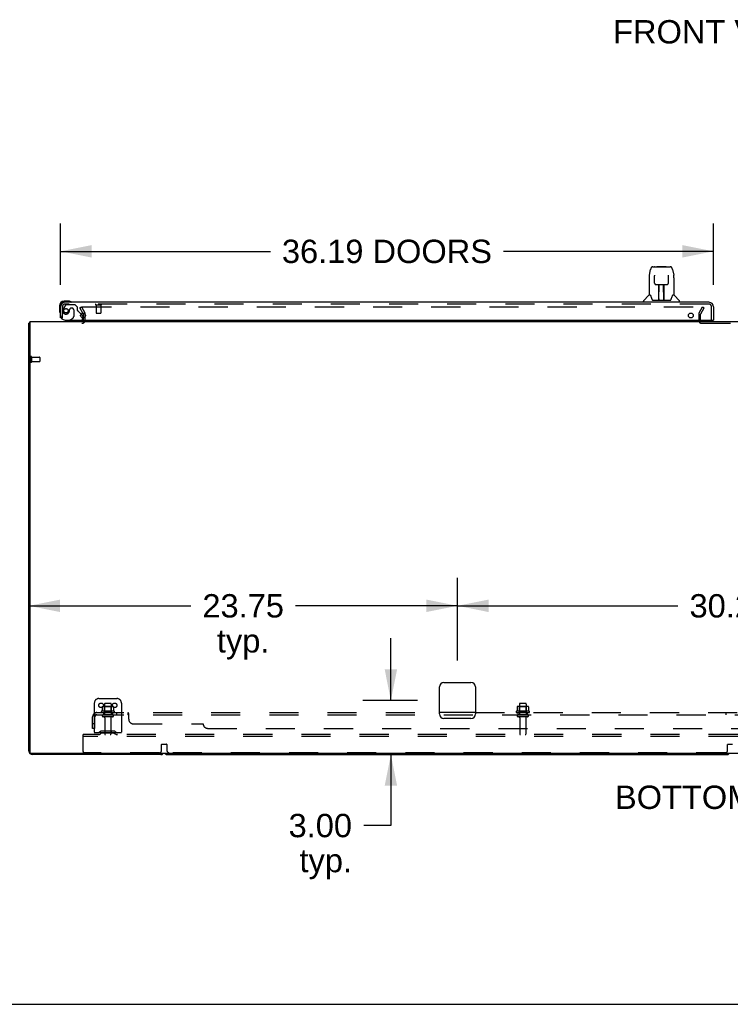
# Model space of a CAD drawing. Header units: inches. Extents: x 0 to 293, y 0 to 190.
# Tile 2 of 75: x 57 to 96, y 0 to 55. Entities that reach past the tile are written whole.
import ezdxf

# ---------------------------------------------------------------- set-up
doc = ezdxf.new("R2010")
doc.units = ezdxf.units.IN
doc.header["$LTSCALE"] = 16.12069
doc.header["$MEASUREMENT"] = 0
doc.linetypes.add('HIDDEN', pattern=[0.2, 0.1, -0.1])
doc.layers.get('0').update_dxf_attribs({"linetype": 'CONTINUOUS'})
for name, color, linetype in [('DEFAULT_2', 8, 'HIDDEN'), ('DIMENSIONS', 7, 'CONTINUOUS'), ('LEFTHAND_DOOR_ASSEMBLY', 7, 'CONTINUOUS'), ('SUBPANEL', 7, 'CONTINUOUS')]:
    doc.layers.add(name, color=color, linetype=linetype)
doc.styles.get("Standard").update_dxf_attribs({"font": 'arial.ttf'})
doc.dimstyles.new('DIMSTYLE_1', dxfattribs={"dimtxt": 1.293103, "dimasz": 1.724138, "dimexe": 0.09, "dimexo": 0.07, "dimgap": 0.0375, "dimtad": 0, "dimtih": 1, "dimtoh": 1, "dimzin": 4, "dimdsep": 46, "dimtxsty": 'Standard', "dimblk": '_FILLED', "dimblk1": '_FILLED', "dimblk2": '_FILLED', "dimcen": 0.09, "dimadec": 3, "dimazin": 1, "dimtfac": 1, "dimtdec": 3, "dimtofl": 0, "dimtmove": 0, "dimatfit": 3, "dimldrblk": '_FILLED', "dimfxl": 0, "dimtolj": 1, "dimtzin": 4, "dimarcsym": 0})

# ---------------------------------------------------------------- blocks, each defined once
blk = doc.blocks.new('_FILLED')
at = {"color": 0, "linetype": 'ByBlock'}
blk.add_solid([(0, 0), (-1, 0.2), (-1, -0.2)], dxfattribs=at)
blk = doc.blocks.new('*D6')
at = {"layer": 'DIMENSIONS', "color": 2, "linetype": 'Continuous'}
for p, q in [((59.327, 39.855), (59.327, 43.27)), ((95.515, 39.855), (95.515, 43.27)), ((59.327, 41.719), (70.958, 41.719)), ((95.515, 41.719), (83.884, 41.719))]:
    blk.add_line(p, q, dxfattribs=at)
at = {"layer": 'DIMENSIONS', "color": 2, "linetype": 'Continuous', "xscale": 1.724137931, "yscale": 1.724137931, "zscale": 1.724137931, "rotation": 180}
blk.add_blockref('_FILLED', (59.327, 41.719), dxfattribs=at)
at = {"layer": 'DIMENSIONS', "color": 2, "linetype": 'Continuous', "xscale": 1.724137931, "yscale": 1.724137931, "zscale": 1.724137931}
blk.add_blockref('_FILLED', (95.515, 41.719), dxfattribs=at)
at = {"layer": 'DIMENSIONS', "color": 2, "linetype": 'Continuous', "insert": (77.421, 42.365), "char_height": 1.2931, "width": 11.63312, "attachment_point": 2, "line_spacing_factor": 0.9}
blk.add_mtext('36.19 DOORS', dxfattribs=at)
blk = doc.blocks.new('*D17')
at = {"layer": 'DIMENSIONS', "color": 2, "linetype": 'Continuous'}
for p, q in [((77.639, 16.836), (77.639, 20.285)), ((79.12, 16.836), (76.088, 16.836)), ((76.832, 13.836), (79.191, 13.836)), ((77.639, 13.836), (77.639, 9.904)), ((77.639, 9.904), (76.131, 9.904))]:
    blk.add_line(p, q, dxfattribs=at)
at = {"layer": 'DIMENSIONS', "color": 2, "linetype": 'Continuous', "xscale": 1.724137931, "yscale": 1.724137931, "zscale": 1.724137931}
for p, rotation in [((77.639, 16.836), 270), ((77.639, 13.836), 90)]:
    blk.add_blockref('_FILLED', p, dxfattribs=dict(at, rotation=rotation))
at = {"layer": 'DIMENSIONS', "color": 2, "linetype": 'Continuous', "insert": (75.484, 10.551), "char_height": 1.2931, "width": 3.51397, "attachment_point": 3, "line_spacing_factor": 0.9}
blk.add_mtext('3.00\\Ptyp.', dxfattribs=at)
blk = doc.blocks.new('*D18')
at = {"layer": 'DIMENSIONS', "color": 2, "linetype": 'Continuous'}
for p, q in [((81.327, 19.043), (81.327, 23.631)), ((111.577, 19.043), (111.577, 23.631)), ((81.327, 22.079), (93.546, 22.079)), ((111.577, 22.079), (99.358, 22.079))]:
    blk.add_line(p, q, dxfattribs=at)
at = {"layer": 'DIMENSIONS', "color": 2, "linetype": 'Continuous', "xscale": 1.724137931, "yscale": 1.724137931, "zscale": 1.724137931, "rotation": 180}
blk.add_blockref('_FILLED', (81.327, 22.079), dxfattribs=at)
at = {"layer": 'DIMENSIONS', "color": 2, "linetype": 'Continuous', "xscale": 1.724137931, "yscale": 1.724137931, "zscale": 1.724137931}
blk.add_blockref('_FILLED', (111.577, 22.079), dxfattribs=at)
at = {"layer": 'DIMENSIONS', "color": 2, "linetype": 'Continuous', "insert": (96.452, 22.725), "char_height": 1.2931, "width": 4.51865, "attachment_point": 2, "line_spacing_factor": 0.9}
blk.add_mtext('30.25', dxfattribs=at)
blk = doc.blocks.new('*D19')
at = {"layer": 'DIMENSIONS', "color": 2, "linetype": 'Continuous'}
for p, q in [((81.327, 19.043), (81.327, 23.631)), ((57.577, 22.079), (66.546, 22.079)), ((81.327, 22.079), (72.358, 22.079))]:
    blk.add_line(p, q, dxfattribs=at)
at = {"layer": 'DIMENSIONS', "color": 2, "linetype": 'Continuous', "xscale": 1.724137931, "yscale": 1.724137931, "zscale": 1.724137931, "rotation": 180}
blk.add_blockref('_FILLED', (57.577, 22.079), dxfattribs=at)
at = {"layer": 'DIMENSIONS', "color": 2, "linetype": 'Continuous', "xscale": 1.724137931, "yscale": 1.724137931, "zscale": 1.724137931}
blk.add_blockref('_FILLED', (81.327, 22.079), dxfattribs=at)
at = {"layer": 'DIMENSIONS', "color": 2, "linetype": 'Continuous', "insert": (69.452, 22.725), "char_height": 1.2931, "width": 4.51865, "attachment_point": 2, "line_spacing_factor": 0.9}
blk.add_mtext('23.75\\Ptyp.', dxfattribs=at)

msp = doc.modelspace()

# ---------------------------------------------------------------- linework, layer by layer
at = {"color": 3, "linetype": 'Continuous'}
for p, q in [((60.57, 38.298), (60.594, 38.257)), ((60.598, 38.034), (60.598, 38.241)), ((57.577, 14.025), (57.577, 37.732)), ((57.629, 37.836), (57.629, 13.948)), ((57.629, 37.836), (135.275, 37.836)), ((80.327, 16.086), (80.327, 17.586)), ((80.577, 17.836), (82.077, 17.836)), ((82.327, 17.586), (82.327, 16.086)), ((82.077, 15.836), (80.577, 15.836)), ((135.215, 13.888), (57.689, 13.888)), ((64.888, 13.836), (57.766, 13.836))]:
    msp.add_line(p, q, dxfattribs=at)
at = {"color": 7, "linetype": 'Continuous'}
for p, q in [((57.629, 37.732), (57.577, 37.732)), ((57.618, 37.764), (57.629, 37.755)), ((65.266, 13.836), (96.263, 13.836)), ((0, 0), (293.103, 0))]:
    msp.add_line(p, q, dxfattribs=at)
at = {"color": 3, "linetype": 'Continuous'}
for points in [[(57.594, 37.749), (57.591, 37.748), (57.589, 37.746), (57.586, 37.745), (57.584, 37.743), (57.582, 37.742), (57.58, 37.74), (57.579, 37.738), (57.578, 37.737), (57.578, 37.735), (57.577, 37.734), (57.577, 37.732)], [(57.618, 37.764), (57.616, 37.762), (57.614, 37.761), (57.612, 37.759), (57.609, 37.757), (57.606, 37.755), (57.603, 37.754), (57.6, 37.752), (57.594, 37.749)]]:
    msp.add_lwpolyline(points, dxfattribs=at)
for centre, radius, start, end in [((60.565, 38.241), 0.033, 0, 30), ((57.766, 37.647), 0.189, 136.4873, 141.7194), ((60.513, 37.921), 0.085, 270, 355.9511), ((80.577, 17.586), 0.25, 90, 180), ((82.077, 17.586), 0.25, 0, 90), ((80.577, 16.086), 0.25, 180, 270), ((82.077, 16.086), 0.25, 270, 360), ((57.766, 14.025), 0.189, 180, 270), ((57.689, 13.948), 0.06, 180, 270), ((64.888, 14.025), 0.189, 270, 313.513)]:
    msp.add_arc(centre, radius, start, end, dxfattribs=at)
at = {"color": 7, "linetype": 'Continuous'}
for centre, start, end in [((65.266, 14.025), 226.5797, 270), ((96.263, 14.025), 270, 313.4203)]:
    msp.add_arc(centre, 0.189, start, end, dxfattribs=at)
at = {"layer": 'DEFAULT_2', "color": 8, "linetype": 'HIDDEN'}
for p, q in [((60.398, 38.597), (60.488, 38.649)), ((60.57, 38.298), (60.398, 38.597)), ((60.488, 38.649), (60.684, 38.309)), ((60.534, 38.649), (94.984, 38.649)), ((60.702, 37.921), (60.702, 38.241)), ((94.702, 38.241), (94.702, 37.886)), ((94.721, 38.309), (94.917, 38.649)), ((94.806, 37.888), (94.806, 38.241)), ((94.811, 38.257), (95.007, 38.597)), ((94.917, 38.649), (95.007, 38.597)), ((60.598, 37.921), (60.598, 38.034)), ((94.856, 37.732), (98.048, 37.732)), ((57.681, 35.874), (57.681, 35.59)), ((57.724, 35.874), (57.724, 35.59)), ((57.724, 35.856), (58.171, 35.856)), ((57.724, 35.608), (58.171, 35.608)), ((58.181, 35.846), (58.181, 35.618)), ((61.452, 16.94), (62.452, 16.94)), ((61.202, 16.69), (61.202, 14.94)), ((61.633, 16.48), (61.633, 16.262)), ((62.208, 16.501), (61.697, 16.501)), ((61.769, 16.481), (61.749, 16.501)), ((61.765, 16.635), (61.765, 16.04)), ((61.769, 16.185), (61.769, 16.481)), ((62.136, 16.481), (61.769, 16.481)), ((62.11, 16.665), (61.795, 16.665)), ((62.136, 16.481), (62.156, 16.501)), ((62.136, 16.185), (62.136, 16.481)), ((62.14, 16.635), (62.14, 16.04)), ((62.271, 16.48), (62.271, 16.262)), ((62.702, 16.69), (62.702, 14.94)), ((84.633, 16.48), (84.633, 16.262)), ((85.208, 16.501), (84.697, 16.501)), ((84.769, 16.481), (84.749, 16.501)), ((84.765, 16.635), (84.765, 16.04)), ((84.769, 16.185), (84.769, 16.481)), ((85.136, 16.481), (84.769, 16.481)), ((85.11, 16.665), (84.795, 16.665)), ((85.136, 16.481), (85.156, 16.501)), ((85.136, 16.185), (85.136, 16.481)), ((85.14, 16.635), (85.14, 16.04)), ((85.271, 16.48), (85.271, 16.262)), ((62.308, 16.235), (61.596, 16.235)), ((61.618, 16.165), (62.286, 16.165)), ((62.21, 16.04), (61.695, 16.04)), ((62.21, 15.93), (61.695, 15.93)), ((61.769, 16.185), (61.749, 16.165)), ((62.136, 16.185), (61.769, 16.185)), ((61.787, 15.868), (61.787, 14.97)), ((62.117, 15.868), (62.117, 14.97)), ((62.136, 16.185), (62.156, 16.165)), ((85.308, 16.235), (84.596, 16.235)), ((84.618, 16.165), (85.286, 16.165)), ((85.21, 16.04), (84.695, 16.04)), ((85.21, 15.93), (84.695, 15.93)), ((84.769, 16.185), (84.749, 16.165)), ((85.136, 16.185), (84.769, 16.185)), ((84.787, 15.868), (84.787, 14.97)), ((85.117, 15.868), (85.117, 14.97)), ((85.136, 16.185), (85.156, 16.165)), ((60.577, 14.836), (60.577, 14.94)), ((132.327, 14.94), (60.577, 14.94)), ((60.577, 14.003), (60.577, 14.836)), ((132.327, 14.836), (60.577, 14.836)), ((62.702, 15.044), (61.202, 15.044)), ((61.545, 15.113), (61.477, 15.064)), ((61.606, 15.028), (61.538, 14.98)), ((62.293, 15.134), (61.612, 15.134)), ((62.293, 15.03), (61.612, 15.03)), ((61.777, 15.134), (61.777, 15.03)), ((62.127, 15.134), (62.127, 15.03)), ((62.299, 15.028), (62.366, 14.98)), ((62.359, 15.113), (62.427, 15.064)), ((64.927, 14.065), (64.927, 14.39)), ((64.947, 14.41), (65.207, 14.41)), ((65.227, 14.39), (65.227, 14.065)), ((96.302, 14.065), (96.302, 14.39)), ((96.322, 14.41), (96.582, 14.41)), ((64.802, 13.94), (60.64, 13.94)), ((96.177, 13.94), (65.352, 13.94))]:
    msp.add_line(p, q, dxfattribs=at)
for points in [[(60.514, 38.632), (60.514, 38.633), (60.514, 38.635), (60.515, 38.637), (60.516, 38.639), (60.517, 38.641), (60.518, 38.642), (60.519, 38.644), (60.521, 38.645), (60.523, 38.646), (60.525, 38.647), (60.527, 38.648), (60.529, 38.648), (60.531, 38.649), (60.534, 38.649)], [(60.516, 38.624), (60.515, 38.626), (60.514, 38.627), (60.514, 38.629), (60.514, 38.631), (60.514, 38.632)], [(61.639, 16.489), (61.638, 16.488), (61.636, 16.487), (61.635, 16.486), (61.634, 16.485), (61.634, 16.483), (61.633, 16.481), (61.633, 16.48)], [(62.265, 16.489), (62.267, 16.488), (62.268, 16.487), (62.269, 16.486), (62.27, 16.485), (62.271, 16.483), (62.271, 16.481), (62.271, 16.48)], [(84.639, 16.489), (84.638, 16.488), (84.636, 16.487), (84.635, 16.486), (84.634, 16.485), (84.634, 16.483), (84.633, 16.481), (84.633, 16.48)], [(85.265, 16.489), (85.267, 16.488), (85.268, 16.487), (85.269, 16.486), (85.27, 16.485), (85.271, 16.483), (85.271, 16.481), (85.271, 16.48)], [(61.633, 16.262), (61.633, 16.261), (61.633, 16.259), (61.633, 16.258), (61.632, 16.258), (61.632, 16.257), (61.632, 16.256), (61.631, 16.256), (61.631, 16.255), (61.631, 16.255), (61.63, 16.255), (61.63, 16.254), (61.63, 16.254), (61.629, 16.254), (61.629, 16.254), (61.629, 16.253), (61.629, 16.253), (61.628, 16.253), (61.628, 16.253)], [(62.276, 16.253), (62.276, 16.253), (62.276, 16.253), (62.276, 16.253), (62.275, 16.254), (62.275, 16.254), (62.275, 16.254), (62.274, 16.254), (62.274, 16.255), (62.274, 16.255), (62.273, 16.255), (62.273, 16.256), (62.273, 16.256), (62.272, 16.257), (62.272, 16.258), (62.272, 16.258), (62.271, 16.259), (62.271, 16.261), (62.271, 16.262)], [(84.633, 16.262), (84.633, 16.261), (84.633, 16.259), (84.633, 16.258), (84.632, 16.258), (84.632, 16.257), (84.632, 16.256), (84.631, 16.256), (84.631, 16.255), (84.631, 16.255), (84.63, 16.255), (84.63, 16.254), (84.63, 16.254), (84.629, 16.254), (84.629, 16.254), (84.629, 16.253), (84.629, 16.253), (84.628, 16.253), (84.628, 16.253)], [(85.276, 16.253), (85.276, 16.253), (85.276, 16.253), (85.276, 16.253), (85.275, 16.254), (85.275, 16.254), (85.275, 16.254), (85.274, 16.254), (85.274, 16.255), (85.274, 16.255), (85.273, 16.255), (85.273, 16.256), (85.273, 16.256), (85.272, 16.257), (85.272, 16.258), (85.272, 16.258), (85.271, 16.259), (85.271, 16.261), (85.271, 16.262)]]:
    msp.add_lwpolyline(points, dxfattribs=at)
for centre in [(61.577, 16.565), (62.327, 16.565)]:
    msp.add_circle(centre, 0.128, dxfattribs=at)
for centre, radius, start, end in [((60.565, 38.241), 0.137, 0, 30), ((94.839, 38.241), 0.137, 150, 180), ((94.839, 38.241), 0.033, 150, 180), ((60.513, 37.921), 0.189, 270, 360), ((60.513, 37.921), 0.085, 355.9511, 360), ((94.856, 37.886), 0.154, 180, 270), ((94.856, 37.886), 0.05, 180, 270), ((57.703, 35.874), 0.0215, 0, 180), ((57.703, 35.59), 0.0215, 180, 360), ((58.171, 35.846), 0.01, 0, 90), ((58.171, 35.618), 0.01, 270, 360), ((61.452, 16.69), 0.25, 90, 180), ((62.452, 16.69), 0.25, 0, 90), ((61.697, 16.36), 0.141, 90, 113.95), ((61.795, 16.635), 0.03, 90, 180), ((62.11, 16.635), 0.03, 0, 90), ((62.208, 16.36), 0.141, 66.05, 90), ((84.697, 16.36), 0.141, 90, 113.95), ((84.795, 16.635), 0.03, 90, 180), ((85.11, 16.635), 0.03, 0, 90), ((85.208, 16.36), 0.141, 66.05, 90), ((61.618, 16.204), 0.0384, 124.4497, 270), ((61.952, 15.635), 0.698, 117.6814, 120.6631), ((61.695, 15.985), 0.055, 90, 270), ((61.725, 15.868), 0.0625, 0, 90), ((62.18, 15.868), 0.0625, 90, 180), ((62.21, 15.985), 0.055, 270, 90), ((61.952, 15.635), 0.698, 59.3369, 62.3186), ((62.286, 16.204), 0.0384, 270, 55.5503), ((84.618, 16.204), 0.0384, 124.4497, 270), ((84.952, 15.635), 0.698, 117.6814, 120.6631), ((84.695, 15.985), 0.055, 90, 270), ((84.725, 15.868), 0.0625, 0, 90), ((85.18, 15.868), 0.0625, 90, 180), ((85.21, 15.985), 0.055, 270, 90), ((84.952, 15.635), 0.698, 59.3369, 62.3186), ((85.286, 16.204), 0.0384, 270, 55.5503), ((61.416, 15.148), 0.104, 270, 305.7539), ((61.416, 15.148), 0.208, 270, 305.7539), ((61.612, 15.02), 0.114, 90, 125.7539), ((61.612, 15.02), 0.01, 90, 125.7539), ((61.817, 14.97), 0.03, 180, 270), ((62.087, 14.97), 0.03, 270, 360), ((62.293, 15.02), 0.114, 54.2461, 90), ((62.293, 15.02), 0.01, 54.2461, 90), ((62.488, 15.148), 0.208, 234.2461, 270), ((62.488, 15.148), 0.104, 234.2461, 270), ((84.817, 14.97), 0.03, 180, 270), ((85.087, 14.97), 0.03, 270, 360), ((64.947, 14.39), 0.02, 90, 180), ((65.207, 14.39), 0.02, 0, 90), ((96.322, 14.39), 0.02, 90, 180), ((60.64, 14.003), 0.0625, 180, 270), ((64.802, 14.065), 0.125, 270, 360), ((65.352, 14.065), 0.125, 180, 270), ((96.177, 14.065), 0.125, 270, 360)]:
    msp.add_arc(centre, radius, start, end, dxfattribs=at)
at = {"layer": 'LEFTHAND_DOOR_ASSEMBLY', "color": 7, "linetype": 'Continuous'}
for p, q in [((91.966, 40.403), (92.031, 40.708)), ((92.155, 40.863), (93.124, 40.863)), ((92.241, 40.863), (92.24, 40.863)), ((92.252, 40.388), (92.252, 40.386)), ((92.252, 40.386), (92.252, 40.382)), ((92.252, 40.382), (92.252, 40.378)), ((92.252, 40.378), (92.252, 40.371)), ((92.255, 40.24), (92.252, 40.371)), ((92.401, 40.883), (92.382, 40.863)), ((92.401, 40.883), (92.878, 40.883)), ((92.878, 40.883), (92.898, 40.863)), ((93.027, 40.378), (93.027, 40.382)), ((93.027, 40.369), (93.027, 40.378)), ((93.248, 40.708), (93.314, 40.403)), ((93.319, 40.373), (93.314, 40.403)), ((91.951, 40.26), (91.951, 39.288)), ((92.259, 39.956), (92.255, 40.24)), ((92.259, 39.956), (92.261, 39.943)), ((92.34, 39.879), (92.46, 39.879)), ((92.49, 39.032), (92.505, 39.88)), ((92.496, 39.88), (92.784, 39.88)), ((92.498, 39.464), (92.498, 39.88)), ((92.766, 39.012), (92.751, 39.88)), ((92.781, 39.012), (92.781, 39.88)), ((92.819, 39.879), (92.939, 39.879)), ((93.02, 39.956), (93.027, 40.369)), ((93.329, 40.259), (93.329, 39.288)), ((91.945, 39.282), (91.647, 38.985)), ((92.024, 39.288), (91.951, 39.288)), ((92.02, 39.288), (92.026, 39.278)), ((92.501, 39.654), (92.498, 39.654)), ((92.501, 39.642), (92.498, 39.642)), ((92.781, 39.654), (92.754, 39.654)), ((92.781, 39.642), (92.755, 39.642)), ((92.759, 39.414), (92.781, 39.414)), ((92.781, 39.41), (92.759, 39.41)), ((93.253, 39.277), (93.258, 39.287)), ((93.329, 39.288), (93.256, 39.288)), ((93.334, 39.282), (93.632, 38.985)), ((59.787, 38.954), (59.53, 38.954)), ((59.574, 38.894), (59.53, 38.894)), ((59.824, 38.951), (59.787, 38.954)), ((91.636, 38.894), (91.636, 38.957)), ((92.087, 39.123), (92.101, 39.076)), ((92.101, 39.076), (92.104, 39.067)), ((92.154, 39.012), (93.125, 39.012)), ((92.491, 39.084), (92.491, 39.058)), ((92.498, 39.012), (92.498, 39.017)), ((92.765, 39.058), (92.764, 39.084)), ((93.175, 39.067), (93.178, 39.076)), ((93.644, 38.894), (93.644, 38.957)), ((59.267, 38.691), (59.267, 38.435)), ((59.267, 38.435), (59.27, 38.397)), ((60.47, 38.244), (60.527, 38.187)), ((59.838, 37.915), (59.769, 37.875)), ((59.769, 37.836), (59.769, 37.875)), ((60.556, 38.116), (60.556, 38.034)), ((95.495, 37.915), (95.515, 37.915))]:
    msp.add_line(p, q, dxfattribs=at)
at = {"layer": 'LEFTHAND_DOOR_ASSEMBLY', "color": 8, "linetype": 'HIDDEN'}
for p, q in [((59.607, 38.736), (59.506, 38.592)), ((95.268, 38.79), (59.574, 38.79)), ((59.672, 38.769), (60.123, 38.769)), ((60.249, 38.643), (60.123, 38.769)), ((61.289, 38.747), (61.573, 38.747)), ((61.307, 38.747), (61.307, 38.3)), ((61.555, 38.747), (61.555, 38.3)), ((59.431, 38.04), (59.431, 38.648)), ((59.828, 38.479), (59.828, 38.491)), ((59.959, 38.577), (59.926, 38.577)), ((60.057, 38.479), (60.057, 38.1)), ((60.249, 38.643), (60.249, 38.464)), ((60.47, 38.244), (60.308, 38.406)), ((61.317, 38.29), (61.545, 38.29)), ((95.411, 37.915), (95.411, 38.648)), ((59.431, 38.04), (59.327, 38.04)), ((60.399, 37.836), (59.769, 37.836)), ((59.838, 37.915), (60.007, 38.013)), ((60.556, 38.034), (60.556, 37.993))]:
    msp.add_line(p, q, dxfattribs=at)
at = {"layer": 'LEFTHAND_DOOR_ASSEMBLY', "color": 3, "linetype": 'Continuous'}
for p, q in [((95.268, 38.894), (59.574, 38.894)), ((59.327, 38.04), (59.327, 38.648)), ((95.515, 38.648), (95.515, 37.915)), ((59.577, 37.915), (95.495, 37.915))]:
    msp.add_line(p, q, dxfattribs=at)
at = {"layer": 'LEFTHAND_DOOR_ASSEMBLY', "color": 7, "linetype": 'Continuous'}
for points in [[(91.966, 40.403), (91.96, 40.372), (91.955, 40.332), (91.951, 40.293), (91.951, 40.26)], [(92.155, 40.863), (92.152, 40.863), (92.138, 40.861), (92.125, 40.858), (92.113, 40.853), (92.102, 40.846), (92.091, 40.838), (92.082, 40.829), (92.074, 40.819), (92.067, 40.809), (92.06, 40.798), (92.054, 40.785), (92.049, 40.772), (92.044, 40.757), (92.039, 40.74), (92.034, 40.721), (92.031, 40.708)], [(92.252, 40.391), (92.251, 40.392), (92.251, 40.392), (92.251, 40.391), (92.252, 40.391), (92.252, 40.39), (92.252, 40.389), (92.252, 40.388)], [(93.027, 40.382), (93.028, 40.386), (93.028, 40.387), (93.028, 40.389), (93.028, 40.39), (93.028, 40.391), (93.028, 40.391), (93.028, 40.392)], [(93.248, 40.708), (93.246, 40.721), (93.241, 40.74), (93.236, 40.757), (93.23, 40.772), (93.225, 40.785), (93.219, 40.798), (93.212, 40.809), (93.205, 40.82), (93.197, 40.83), (93.188, 40.839), (93.177, 40.846), (93.166, 40.853), (93.153, 40.858), (93.14, 40.861), (93.127, 40.863), (93.124, 40.863)], [(93.329, 40.259), (93.328, 40.293), (93.325, 40.333), (93.319, 40.373)], [(92.261, 39.943), (92.264, 39.931), (92.27, 39.919), (92.277, 39.908), (92.285, 39.899), (92.295, 39.891), (92.306, 39.886), (92.318, 39.881), (92.33, 39.879), (92.339, 39.879)], [(92.46, 39.879), (92.464, 39.879), (92.472, 39.879), (92.48, 39.879)], [(92.48, 39.879), (92.489, 39.879), (92.496, 39.88)], [(92.784, 39.88), (92.792, 39.879), (92.8, 39.879)], [(92.8, 39.879), (92.808, 39.879), (92.816, 39.879), (92.819, 39.879)], [(92.941, 39.879), (92.951, 39.879), (92.963, 39.882), (92.974, 39.886), (92.985, 39.892), (92.995, 39.9), (93.003, 39.91), (93.01, 39.92), (93.016, 39.932), (93.019, 39.944), (93.02, 39.956)], [(92.026, 39.278), (92.04, 39.249), (92.055, 39.214), (92.071, 39.171), (92.087, 39.123)], [(92.104, 39.067), (92.109, 39.055), (92.114, 39.044), (92.119, 39.036)], [(92.119, 39.036), (92.124, 39.028), (92.13, 39.022), (92.136, 39.017), (92.144, 39.014), (92.151, 39.013), (92.154, 39.012)], [(93.126, 39.012), (93.128, 39.013), (93.135, 39.014), (93.143, 39.017), (93.149, 39.022), (93.155, 39.028), (93.161, 39.035)], [(93.161, 39.035), (93.166, 39.044), (93.17, 39.054), (93.175, 39.067)], [(93.178, 39.076), (93.192, 39.122), (93.208, 39.17), (93.224, 39.212), (93.239, 39.248), (93.253, 39.277)]]:
    msp.add_lwpolyline(points, dxfattribs=at)
at = {"layer": 'LEFTHAND_DOOR_ASSEMBLY', "color": 8, "linetype": 'HIDDEN'}
msp.add_circle((59.631, 38.427), 0.12, dxfattribs=at)
at = {"layer": 'LEFTHAND_DOOR_ASSEMBLY', "color": 3, "linetype": 'Continuous'}
for centre in [(60.577, 38.165), (94.265, 38.165)]:
    msp.add_circle(centre, 0.133, dxfattribs=at)
at = {"layer": 'LEFTHAND_DOOR_ASSEMBLY', "color": 7, "linetype": 'Continuous'}
for centre, radius, start, end in [((91.959, 39.268), 0.0197, 97.5, 135), ((93.32, 39.268), 0.0197, 45, 82.5), ((59.53, 38.691), 0.263, 90, 180), ((59.53, 38.691), 0.203, 90, 180), ((59.787, 38.704), 0.25, 59.1101, 90), ((59.907, 38.909), 0.015, 270, 353.6204), ((59.907, 38.906), 0.015, 6.3796, 59.1101), ((91.675, 38.957), 0.0394, 135, 180), ((92.51, 39.032), 0.0197, 179, 269.9232), ((92.746, 39.032), 0.0197, 270.0771, 1), ((93.604, 38.957), 0.0394, 0, 45), ((59.517, 38.435), 0.25, 180, 210.8899), ((59.315, 38.314), 0.015, 210.8899, 263.6204), ((59.312, 38.314), 0.015, 276.3796, 360), ((60.399, 37.993), 0.157, 270, 330.1697), ((60.456, 38.116), 0.1, 0, 45)]:
    msp.add_arc(centre, radius, start, end, dxfattribs=at)
at = {"layer": 'LEFTHAND_DOOR_ASSEMBLY', "color": 3, "linetype": 'Continuous'}
for centre, radius, start, end in [((59.574, 38.648), 0.246, 90, 180), ((95.268, 38.648), 0.246, 0, 90), ((59.577, 38.165), 0.25, 180, 270)]:
    msp.add_arc(centre, radius, start, end, dxfattribs=at)
at = {"layer": 'LEFTHAND_DOOR_ASSEMBLY', "color": 8, "linetype": 'HIDDEN'}
for centre, radius, start, end in [((59.574, 38.648), 0.142, 90, 180), ((59.672, 38.69), 0.079, 90, 144.9), ((61.289, 38.769), 0.0215, 90, 270), ((61.573, 38.769), 0.0215, 270, 90), ((95.268, 38.648), 0.142, 0, 90), ((59.631, 38.427), 0.187, 163.1561, 342.1518), ((59.821, 38.37), 0.386, 144.9, 163.1561), ((59.435, 38.491), 0.393, 342.0702, 358.3401), ((59.926, 38.479), 0.098, 90, 180), ((59.959, 38.479), 0.098, 0, 90), ((60.288, 38.464), 0.039, 180, 248.3904), ((60.237, 38.335), 0.1, 45, 68.3904), ((61.317, 38.3), 0.01, 180, 270), ((61.545, 38.3), 0.01, 270, 360), ((59.957, 38.1), 0.1, 300.092, 360), ((60.399, 37.993), 0.157, 330.1697, 360)]:
    msp.add_arc(centre, radius, start, end, dxfattribs=at)
at = {"layer": 'LEFTHAND_DOOR_ASSEMBLY', "color": 7, "linetype": 'Continuous'}
for centre, major_axis, start_param, end_param in [((92.49, 39.052), (0, 0.0394), -2.940151, -2.835574), ((92.766, 39.052), (0.0394, 0), -1.876815, -1.570796)]:
    msp.add_ellipse(centre, major_axis=major_axis, ratio=1, start_param=start_param, end_param=end_param, dxfattribs=at)
at = {"layer": 'SUBPANEL', "color": 8, "linetype": 'HIDDEN'}
for p, q in [((61.108, 15.29), (61.108, 15.928)), ((61.195, 16.111), (61.274, 16.015)), ((61.233, 16.04), (61.233, 16.165)), ((61.233, 16.165), (80.327, 16.165)), ((61.233, 16.1), (61.233, 16.096)), ((61.233, 16.04), (131.671, 16.04)), ((61.233, 15.29), (61.233, 15.928)), ((61.702, 16.165), (61.702, 16.04)), ((62.202, 16.165), (62.202, 16.04)), ((62.43, 16.165), (62.43, 16.04)), ((62.711, 16.165), (62.711, 16.04)), ((63.073, 16.04), (63.073, 16.165)), ((63.09, 16.024), (63.089, 16.026)), ((63.108, 15.79), (63.108, 16.111)), ((82.327, 16.165), (110.577, 16.165)), ((84.702, 16.04), (84.702, 16.165)), ((85.202, 16.04), (85.202, 16.165)), ((96.202, 16.165), (96.202, 16.04)), ((61.233, 15.54), (61.108, 15.54)), ((61.233, 15.29), (61.108, 15.29)), ((63.358, 15.54), (67.233, 15.54)), ((67.483, 15.29), (125.421, 15.29))]:
    msp.add_line(p, q, dxfattribs=at)
at = {"layer": 'SUBPANEL', "color": 3, "linetype": 'Continuous'}
msp.add_line((82.327, 16.165), (80.327, 16.165), dxfattribs=at)
at = {"layer": 'SUBPANEL', "color": 8, "linetype": 'HIDDEN'}
for points in [[(61.195, 16.111), (61.197, 16.114), (61.2, 16.116), (61.202, 16.119), (61.204, 16.123), (61.206, 16.127), (61.208, 16.131), (61.21, 16.135), (61.213, 16.142)], [(61.213, 16.142), (61.215, 16.146), (61.216, 16.15), (61.218, 16.153), (61.22, 16.156), (61.222, 16.159), (61.224, 16.161), (61.226, 16.163), (61.228, 16.164), (61.23, 16.165), (61.232, 16.165), (61.233, 16.165)], [(61.256, 16.036), (61.256, 16.036), (61.256, 16.036), (61.256, 16.036), (61.256, 16.037), (61.256, 16.037), (61.256, 16.037), (61.255, 16.038), (61.255, 16.038), (61.255, 16.039), (61.254, 16.039), (61.254, 16.04), (61.254, 16.041), (61.253, 16.041), (61.253, 16.042), (61.253, 16.043), (61.252, 16.043), (61.252, 16.044), (61.252, 16.045), (61.251, 16.046), (61.251, 16.046), (61.25, 16.047), (61.25, 16.048), (61.25, 16.049), (61.249, 16.049), (61.249, 16.05), (61.249, 16.051), (61.248, 16.052), (61.248, 16.053), (61.247, 16.054), (61.247, 16.054), (61.247, 16.055), (61.246, 16.056), (61.246, 16.057), (61.245, 16.058), (61.245, 16.059), (61.245, 16.06), (61.244, 16.061), (61.244, 16.062), (61.243, 16.063), (61.243, 16.064), (61.243, 16.065), (61.242, 16.066), (61.242, 16.067), (61.241, 16.068), (61.241, 16.069), (61.241, 16.07), (61.24, 16.071), (61.24, 16.072), (61.24, 16.073), (61.239, 16.074), (61.239, 16.075), (61.239, 16.076), (61.238, 16.077), (61.238, 16.078), (61.238, 16.08), (61.238, 16.081), (61.237, 16.082), (61.237, 16.082), (61.237, 16.083), (61.236, 16.084), (61.236, 16.085), (61.236, 16.086), (61.236, 16.087), (61.236, 16.088), (61.235, 16.089), (61.235, 16.09), (61.235, 16.091), (61.235, 16.092), (61.235, 16.093), (61.234, 16.093), (61.234, 16.094), (61.234, 16.095), (61.234, 16.096), (61.234, 16.097), (61.234, 16.097), (61.234, 16.098), (61.233, 16.099), (61.233, 16.099), (61.233, 16.1), (61.233, 16.1)], [(61.261, 16.022), (61.257, 16.026), (61.255, 16.028), (61.252, 16.03), (61.25, 16.032), (61.247, 16.034), (61.245, 16.036), (61.242, 16.038), (61.24, 16.039), (61.237, 16.04), (61.235, 16.04), (61.233, 16.04)], [(61.253, 16.04), (61.254, 16.04), (61.254, 16.039), (61.255, 16.039), (61.255, 16.038), (61.255, 16.038), (61.256, 16.037), (61.256, 16.037), (61.256, 16.037), (61.256, 16.036), (61.256, 16.036)], [(61.274, 16.015), (61.274, 16.014), (61.273, 16.014), (61.272, 16.014), (61.271, 16.015), (61.269, 16.015), (61.268, 16.016), (61.266, 16.017), (61.265, 16.019), (61.263, 16.02), (61.261, 16.022)], [(63.084, 16.159), (63.082, 16.161), (63.08, 16.163), (63.078, 16.164), (63.076, 16.165), (63.075, 16.165), (63.073, 16.165)], [(63.086, 16.156), (63.084, 16.159), (63.082, 16.161), (63.08, 16.163), (63.078, 16.164), (63.076, 16.165), (63.075, 16.165), (63.073, 16.165)], [(63.083, 16.034), (63.081, 16.036), (63.079, 16.038), (63.078, 16.039), (63.076, 16.04), (63.075, 16.04), (63.073, 16.04)], [(63.089, 16.026), (63.086, 16.03), (63.084, 16.032), (63.083, 16.034), (63.081, 16.036), (63.079, 16.038), (63.078, 16.039), (63.076, 16.04), (63.075, 16.04), (63.073, 16.04)], [(63.091, 16.146), (63.09, 16.15), (63.088, 16.153), (63.086, 16.156)], [(63.108, 16.015), (63.106, 16.014), (63.105, 16.014), (63.103, 16.014), (63.101, 16.015), (63.099, 16.015), (63.098, 16.016), (63.096, 16.017), (63.094, 16.019), (63.093, 16.02), (63.091, 16.022), (63.09, 16.024)], [(63.098, 16.131), (63.095, 16.139), (63.093, 16.142), (63.091, 16.146)], [(63.101, 16.015), (63.099, 16.015), (63.098, 16.016), (63.096, 16.017), (63.094, 16.019), (63.093, 16.02), (63.091, 16.022)], [(63.108, 16.111), (63.107, 16.114), (63.105, 16.116), (63.103, 16.119), (63.101, 16.123), (63.1, 16.127), (63.098, 16.131)], [(63.108, 16.015), (63.106, 16.014), (63.105, 16.014), (63.103, 16.014)]]:
    msp.add_lwpolyline(points, dxfattribs=at)
for centre, radius, start, end in [((61.345, 15.928), 0.237, 90, 180), ((61.345, 15.928), 0.112, 90, 180), ((63.358, 15.79), 0.25, 180, 270), ((67.483, 15.54), 0.25, 180, 270)]:
    msp.add_arc(centre, radius, start, end, dxfattribs=at)

# ---------------------------------------------------------------- texts
at = {"layer": 'DIMENSIONS', "color": 2, "linetype": 'Continuous', "char_height": 1.2931, "attachment_point": 2, "line_spacing_factor": 0.9}
for s, insert, width in [('FRONT VIEW', (95.624, 54.531), 11.31586), ('BOTTOM VIEW', (96.479, 12.118), 12.81566)]:
    msp.add_mtext(s, dxfattribs=dict(at, insert=insert, width=width))

# ---------------------------------------------------------------- dimensions: what is measured, and where the dimension line sits
at = {"layer": 'DIMENSIONS', "color": 2, "linetype": 'Continuous'}
for base, p1, p2, angle, text, picture, middle in [((59.327, 41.719), (95.515, 39.785), (59.327, 39.785), 180, '<> DOORS', '*D6', (77.421, 41.719)), ((77.639, 16.836), (79.261, 13.836), (76.018, 16.836), 90, '<>\\Ptyp.', '*D17', (73.727, 8.934))]:
    dim = msp.add_linear_dim(base=base, p1=p1, p2=p2, angle=angle, text=text, dimstyle='DIMSTYLE_1', dxfattribs=at)
    dim.commit()
    dim.dimension.update_dxf_attribs({"geometry": picture, "text_midpoint": middle, "dimtype": 160})
dim = msp.add_linear_dim(base=(81.327, 22.079), p1=(57.577, 37.642), p2=(81.327, 18.973), text='<>\\Ptyp.', dimstyle='DIMSTYLE_1', dxfattribs=at)
dim.commit()
dim.dimension.update_dxf_attribs({"geometry": '*D19', "text_midpoint": (69.452, 21.109), "dimtype": 160})
dim = msp.add_linear_dim(base=(111.577, 22.079), p1=(81.327, 18.973), p2=(111.577, 18.973), dimstyle='DIMSTYLE_1', dxfattribs=at)
dim.commit()
dim.dimension.update_dxf_attribs({"geometry": '*D18', "text_midpoint": (96.454, 22.072), "dimtype": 160})

doc.saveas('drawing.dxf')
